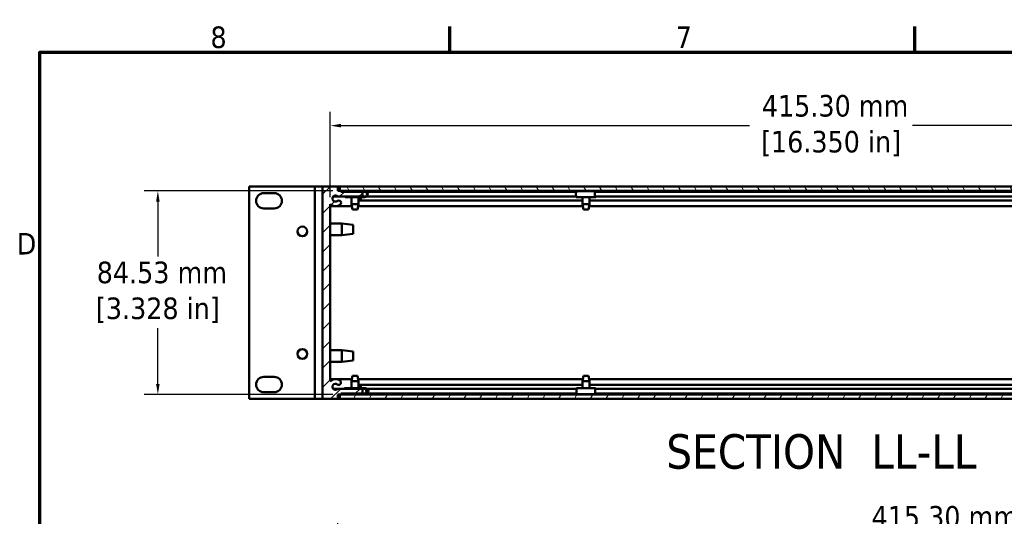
# Model space of a CAD drawing. Header units: millimetres. Extents: x 5 to 1538, y 27 to 971.
# Tile 4 of 18: x 14 to 423, y 760 to 966. Entities that reach past the tile are written whole.
import ezdxf

# ---------------------------------------------------------------- set-up
doc = ezdxf.new("R2010")
doc.units = ezdxf.units.MM
doc.header["$LTSCALE"] = 1.785714
for name, color, linetype, lineweight in [('Border (ANSI)', 7, 'Continuous', 70), ('Dimension (ANSI)', 7, 'Continuous', 25), ('Hatch (ANSI)', 7, 'Continuous', 18), ('Symbol (ANSI)', 7, 'Continuous', 25), ('Visible (ANSI)', 7, 'Continuous', 50)]:
    doc.layers.add(name, color=color, linetype=linetype, lineweight=lineweight)
doc.styles.add('Label Text (ANSI)', font='tahoma.ttf')
doc.styles.add('Note Text (ANSI)', font='tahoma.ttf')
doc.dimstyles.new('Default - mm (ANSI)', dxfattribs={"dimscale": 1.785714, "dimtxt": 5, "dimasz": 2.5, "dimexe": 3.175, "dimexo": 1.6002, "dimgap": 0.8, "dimtad": 0, "dimtih": 1, "dimtoh": 1, "dimrnd": 1e-08, "dimzin": 0, "dimdsep": 46, "dimtxsty": 'Note Text (ANSI)', "dimcen": 0.09, "dimdle": 10, "dimclrd": 256, "dimclre": 256, "dimclrt": 256, "dimadec": 1, "dimazin": 0, "dimtfac": 0.6096, "dimtofl": 0, "dimtmove": 0, "dimatfit": 3, "dimldrblk": 'Filled-1', "dimfxl": 1, "dimtolj": 1, "dimtzin": 0, "dimlwd": -1, "dimlwe": -1, "dimarcsym": 0})

# ---------------------------------------------------------------- blocks, each defined once
blk = doc.blocks.new('Borders Default Border')
at = {"layer": 'Border (ANSI)'}
for p, q in [((107.95, 533.4), (107.95, 539.42)), ((215.9, 533.4), (215.9, 539.42))]:
    blk.add_line(p, q, dxfattribs=at)
at = {"layer": 'Border (ANSI)', "flags": 128}
blk.add_lwpolyline([(12.7, 25.4), (12.7, 533.4), (850.9, 533.4), (850.9, 25.4), (12.7, 25.4)], dxfattribs=at)
at = {"layer": 'Border (ANSI)', "char_height": 5, "attachment_point": 7, "style": 'Note Text (ANSI)'}
for s, insert in [('8', (52.34, 534.3)), ('7', (160.38, 534.42)), ('D', (7.35, 486.45))]:
    blk.add_mtext(s, dxfattribs=dict(at, insert=insert))
blk = doc.blocks.new('*D8')
at = {"layer": 'Defpoints', "color": 0, "transparency": 16777216}
for p in [(147.05, 895.1), (71.65, 810.57), (147.05, 810.57)]:
    blk.add_point(p, dxfattribs=at)
at = {"layer": 'Dimension (ANSI)', "transparency": 16777216}
for p, q in [((144.2, 895.1), (65.98, 895.1)), ((71.65, 890.63), (71.65, 867.8)), ((71.65, 815.03), (71.65, 838.17)), ((144.2, 810.57), (65.98, 810.57))]:
    blk.add_line(p, q, dxfattribs=at)
for points in [[(70.9, 890.63), (72.39, 890.63), (71.65, 895.1)], [(70.9, 815.03), (72.39, 815.03), (71.65, 810.57)]]:
    blk.add_solid(points, dxfattribs=at)
at = {"layer": 'Dimension (ANSI)', "transparency": 16777216, "insert": (71.65, 852.99), "char_height": 8.9286, "attachment_point": 5, "style": 'Note Text (ANSI)'}
blk.add_mtext('\\A1; 84.53 mm\\P[3.328 in]', dxfattribs=at)
blk = doc.blocks.new('Filled-1')
at = {"color": 0}
for p, q in [((0, 0), (-1, 0.333)), ((-1, 0.333), (-1, -0.333)), ((-1, 0), (0, 0)), ((-1, -0.333), (0, 0))]:
    blk.add_line(p, q, dxfattribs=at)
at = {"color": 0, "flags": 128}
blk.add_lwpolyline([(-1, -0.333), (0, 0), (-1, 0.333), (-1, -0.333)], dxfattribs=at)
at = {"color": 0}
blk.add_solid([(-1, -0.333), (0, 0), (-1, 0.333), (-1, -0.333)], dxfattribs=at)
blk = doc.blocks.new('*D9')
at = {"layer": 'Defpoints', "color": 0, "transparency": 16777216}
for p in [(558.43, 922.09), (143.13, 889.53), (558.43, 889.53)]:
    blk.add_point(p, dxfattribs=at)
at = {"layer": 'Dimension (ANSI)', "transparency": 16777216}
for p, q in [((143.13, 892.38), (143.13, 927.76)), ((558.43, 892.38), (558.43, 927.76)), ((147.59, 922.09), (316.97, 922.09)), ((553.97, 922.09), (384.59, 922.09))]:
    blk.add_line(p, q, dxfattribs=at)
for points in [[(147.59, 922.84), (147.59, 921.35), (143.13, 922.09)], [(553.97, 922.84), (553.97, 921.35), (558.43, 922.09)]]:
    blk.add_solid(points, dxfattribs=at)
at = {"layer": 'Dimension (ANSI)', "transparency": 16777216, "insert": (350.78, 922.09), "char_height": 8.9286, "attachment_point": 5, "style": 'Note Text (ANSI)'}
blk.add_mtext('\\A1; 415.30 mm\\P[16.350 in]', dxfattribs=at)
blk = doc.blocks.new('*D10')
at = {"layer": 'Defpoints', "color": 0, "transparency": 16777216}
for p in [(146.3, 751.65), (561.6, 718.69), (146.3, 702.19)]:
    blk.add_point(p, dxfattribs=at)
at = {"layer": 'Dimension (ANSI)', "transparency": 16777216}
for p, q in [((146.3, 705.05), (146.3, 757.32)), ((561.6, 721.55), (561.6, 757.32)), ((150.77, 751.65), (362.46, 751.65)), ((557.14, 751.65), (430.09, 751.65))]:
    blk.add_line(p, q, dxfattribs=at)
for points in [[(150.77, 752.39), (150.77, 750.9), (146.3, 751.65)], [(557.14, 752.39), (557.14, 750.9), (561.6, 751.65)]]:
    blk.add_solid(points, dxfattribs=at)
at = {"layer": 'Dimension (ANSI)', "transparency": 16777216, "insert": (396.27, 751.65), "char_height": 8.9286, "attachment_point": 5, "style": 'Note Text (ANSI)'}
blk.add_mtext('\\A1; 415.30 mm\\P[16.350 in]', dxfattribs=at)
blk = doc.blocks.new('*D18')
at = {"layer": 'Defpoints', "color": 0, "transparency": 16777216}
for p in [(172.19, 735.5), (164.25, 692.92), (172.19, 692.92)]:
    blk.add_point(p, dxfattribs=at)
at = {"layer": 'Dimension (ANSI)', "transparency": 16777216}
for p, q in [((164.25, 695.78), (164.25, 741.17)), ((172.19, 695.78), (172.19, 741.17)), ((159.78, 735.5), (155.32, 735.5)), ((176.65, 735.5), (181.11, 735.5))]:
    blk.add_line(p, q, dxfattribs=at)
for points in [[(159.78, 736.24), (159.78, 734.76), (164.25, 735.5)], [(176.65, 736.24), (176.65, 734.76), (172.19, 735.5)]]:
    blk.add_solid(points, dxfattribs=at)
at = {"layer": 'Dimension (ANSI)', "transparency": 16777216, "insert": (208.26, 735.5), "char_height": 8.9286, "attachment_point": 5, "style": 'Note Text (ANSI)'}
blk.add_mtext('\\A1; 7.94 mm\\P[0.312 in]', dxfattribs=at)

msp = doc.modelspace()

# ---------------------------------------------------------------- hatches: boundary and pattern name
at = {"layer": 'Hatch (ANSI)'}
h = msp.add_hatch(dxfattribs=at)
h.set_pattern_fill('ANSI31', color=256, scale=45.357143, style=0)
h.set_pattern_definition([(45, (0, 0), (-4.009043, 4.009043), [])])
edge = h.paths.add_edge_path()
edge.add_line((156.465, 810.9765), (156.465, 813.0085))
edge.add_line((156.465, 813.0085), (146.2753, 813.0085))
edge.add_ellipse((145.289, 813.8086), major_axis=(0.9863, -0.8001), ratio=1, start_angle=91.644218, end_angle=360, ccw=False)
edge.add_ellipse((146.6391, 815.574), major_axis=(-0.5786, -0.7566), ratio=1, start_angle=0, end_angle=179.999953)
edge.add_ellipse((145.289, 813.8086), major_axis=(1.9287, 2.5221), ratio=1, start_angle=0, end_angle=80.249558)
edge.add_line((143.13, 816.1365), (143.13, 889.5268))
edge.add_ellipse((145.2898, 891.854), major_axis=(-2.1598, -2.3272), ratio=1, start_angle=0, end_angle=80.278951)
edge.add_ellipse((146.6402, 890.0888), major_axis=(0.5787, -0.7565), ratio=1, start_angle=0, end_angle=52.592241)
edge.add_ellipse((146.6395, 890.0888), major_axis=(0.9532, 0.0001), ratio=1, start_angle=0, end_angle=127.398593)
edge.add_ellipse((145.289, 891.8548), major_axis=(0.7715, -1.0088), ratio=1, start_angle=91.644194, end_angle=360, ccw=False)
edge.add_line((146.2753, 892.6549), (156.465, 892.6549))
edge.add_line((156.465, 892.6549), (156.465, 894.6869))
edge.add_line((156.465, 894.6869), (147.575, 894.6869))
edge.add_line((147.575, 894.6869), (147.575, 895.0679))
edge.add_line((147.575, 895.0679), (146.305, 895.0679))
edge.add_line((146.305, 895.0679), (146.305, 896.8967))
edge.add_line((146.305, 896.8967), (139.955, 896.8967))
edge.add_line((139.955, 896.8967), (139.955, 808.7667))
edge.add_line((139.955, 808.7667), (146.305, 808.7667))
edge.add_line((146.305, 808.7667), (146.305, 810.5955))
edge.add_line((146.305, 810.5955), (147.575, 810.5955))
edge.add_line((147.575, 810.5955), (147.575, 810.9765))
edge.add_line((147.575, 810.9765), (156.465, 810.9765))
h = msp.add_hatch(dxfattribs=at)
h.set_pattern_fill('ANSI31', color=256, scale=45.357143, angle=75, style=0)
h.set_pattern_definition([(120, (0, 0), (-4.910055, -2.83482), [])])
h.paths.add_polyline_path([(147.055, 896.8967), (147.055, 895.0967), (554.505, 895.0967), (554.505, 896.8967)])
h = msp.add_hatch(dxfattribs=at)
h.set_pattern_fill('ANSI31', color=256, scale=45.357143, angle=15, style=0)
h.set_pattern_definition([(60, (0, 0), (-4.910055, 2.83482), [])])
h.paths.add_polyline_path([(554.505, 808.7667), (554.505, 810.5667), (147.055, 810.5667), (147.055, 808.7667)])

# ---------------------------------------------------------------- linework, layer by layer
at = {"layer": 'Visible (ANSI)'}
for p, q in [((109.475, 896.8967), (110.475, 896.8967)), ((109.475, 808.7667), (109.475, 896.8967)), ((135.78, 896.8967), (110.475, 896.8967)), ((115.545, 894.1067), (119.915, 894.1067)), ((136.78, 896.8967), (135.78, 896.8967)), ((136.78, 896.8967), (138.78, 896.8967)), ((136.78, 808.7667), (136.78, 896.8967)), ((139.955, 896.8967), (138.78, 896.8967)), ((146.305, 896.8967), (139.955, 896.8967)), ((139.955, 896.8967), (139.955, 808.7667)), ((146.305, 895.0679), (146.305, 896.8967)), ((146.305, 896.8967), (147.055, 896.8967)), ((147.055, 895.0967), (146.305, 895.0967)), ((147.575, 895.0679), (146.305, 895.0679)), ((147.055, 896.8967), (147.055, 895.0967)), ((554.505, 896.8967), (147.055, 896.8967)), ((147.055, 895.0967), (554.505, 895.0967)), ((147.575, 894.6869), (147.575, 895.0679)), ((147.575, 895.0679), (151.9326, 895.0679)), ((156.465, 894.6869), (147.575, 894.6869)), ((149.28, 894.943), (157.43, 894.943)), ((149.28, 894.6869), (149.28, 894.943)), ((151.9326, 895.0967), (151.9326, 894.943)), ((154.7774, 895.0967), (154.7774, 894.943)), ((154.7774, 895.0679), (247.7576, 895.0679)), ((156.465, 892.6549), (156.465, 894.6869)), ((157.43, 894.6869), (156.465, 894.6869)), ((158.1901, 894.6869), (245.0444, 894.6869)), ((245.0781, 894.943), (252.9204, 894.943)), ((247.7576, 895.0967), (247.7576, 894.943)), ((250.6024, 895.0967), (250.6024, 894.943)), ((250.6024, 895.0679), (450.9576, 895.0679)), ((252.9204, 894.943), (253.2819, 894.943)), ((252.9708, 894.6869), (252.9204, 894.6869)), ((252.9708, 894.6869), (448.5711, 894.6869)), ((253.2819, 894.943), (253.2819, 894.6869)), ((144.3027, 892.6549), (146.2753, 892.6549)), ((146.2753, 892.6549), (156.465, 892.6549)), ((149.28, 892.4308), (149.28, 892.6549)), ((157.43, 892.4308), (149.28, 892.4308)), ((151.9326, 892.4308), (151.9326, 889.4799)), ((154.7774, 892.4308), (154.7774, 889.4799)), ((154.7774, 891.042), (247.7576, 891.042)), ((155.83, 892.4308), (155.83, 891.042)), ((156.465, 892.6869), (157.43, 892.6869)), ((158.1461, 892.6549), (245.0463, 892.6549)), ((245.0781, 892.4308), (252.9204, 892.4308)), ((247.7576, 892.4308), (247.7576, 889.4799)), ((250.6024, 892.4308), (250.6024, 889.4799)), ((250.6024, 891.042), (450.9576, 891.042)), ((252.9204, 892.6869), (252.9708, 892.6869)), ((253.2819, 892.4308), (252.9204, 892.4308)), ((252.9708, 892.6549), (448.5711, 892.6549)), ((253.2819, 892.6549), (253.2819, 892.4308)), ((119.915, 887.7567), (115.545, 887.7567)), ((143.13, 816.1365), (143.13, 889.5268)), ((143.13, 888.679), (152.0918, 888.679)), ((151.9326, 889.4799), (154.7774, 889.4799)), ((152.3517, 887.3717), (151.9326, 889.4799)), ((154.3583, 887.3717), (152.3517, 887.3717)), ((154.3583, 887.3717), (154.7774, 889.4799)), ((154.6182, 888.679), (247.9168, 888.679)), ((247.7576, 889.4799), (250.6024, 889.4799)), ((248.1767, 887.3717), (247.7576, 889.4799)), ((250.1833, 887.3717), (248.1767, 887.3717)), ((250.1833, 887.3717), (250.6024, 889.4799)), ((250.4432, 888.679), (451.1168, 888.679)), ((143.13, 881.5447), (147.8798, 881.5447)), ((147.8798, 876.7187), (147.8798, 881.5447)), ((152.655, 881.0113), (147.8798, 881.5447)), ((152.655, 881.0113), (152.655, 877.2521)), ((143.13, 876.7187), (147.8798, 876.7187)), ((152.655, 877.2521), (147.8798, 876.7187)), ((143.13, 828.9447), (147.8798, 828.9447)), ((147.8798, 824.1187), (147.8798, 828.9447)), ((152.655, 828.4113), (147.8798, 828.9447)), ((152.655, 828.4113), (152.655, 824.6521)), ((143.13, 824.1187), (147.8798, 824.1187)), ((152.655, 824.6521), (147.8798, 824.1187)), ((115.545, 817.9067), (119.915, 817.9067)), ((143.13, 816.9838), (152.0917, 816.9838)), ((152.3517, 818.2917), (151.9326, 816.1835)), ((152.3517, 818.2917), (154.3583, 818.2917)), ((154.3583, 818.2917), (154.7774, 816.1835)), ((154.6183, 816.9838), (247.9167, 816.9838)), ((248.1767, 818.2917), (247.7576, 816.1835)), ((248.1767, 818.2917), (250.1833, 818.2917)), ((250.1833, 818.2917), (250.6024, 816.1835)), ((250.4433, 816.9838), (451.1167, 816.9838)), ((144.3027, 813.0085), (146.2753, 813.0085)), ((156.465, 813.0085), (146.2753, 813.0085)), ((149.018, 813.0085), (149.018, 813.2326)), ((149.018, 813.2326), (157.1484, 813.2326)), ((154.7774, 816.1835), (151.9326, 816.1835)), ((151.9326, 813.2326), (151.9326, 816.1835)), ((154.7774, 813.2326), (154.7774, 816.1835)), ((154.7774, 814.6218), (247.7576, 814.6218)), ((155.83, 814.6218), (155.83, 813.2326)), ((156.465, 810.9765), (156.465, 813.0085)), ((157.1484, 812.9765), (156.465, 812.9765)), ((157.692, 813.2326), (157.1484, 813.2326)), ((158.4063, 813.0085), (245.1895, 813.0085)), ((253.0486, 813.2326), (245.1994, 813.2326)), ((250.6024, 816.1835), (247.7576, 816.1835)), ((247.7576, 813.2326), (247.7576, 816.1835)), ((250.6024, 813.2326), (250.6024, 816.1835)), ((250.6024, 814.6218), (450.9576, 814.6218)), ((253.0486, 813.2326), (253.1606, 813.2326)), ((253.0626, 812.9765), (253.0486, 812.9765)), ((253.0626, 813.0085), (448.2637, 813.0085)), ((253.1606, 813.2326), (253.1606, 813.0085)), ((109.475, 808.7667), (110.475, 808.7667)), ((135.78, 808.7667), (110.475, 808.7667)), ((119.915, 811.5567), (115.545, 811.5567)), ((136.78, 808.7667), (135.78, 808.7667)), ((136.78, 808.7667), (138.78, 808.7667)), ((139.955, 808.7667), (138.78, 808.7667)), ((139.955, 808.7667), (146.305, 808.7667)), ((146.305, 808.7667), (146.305, 810.5955)), ((146.305, 810.5955), (147.575, 810.5955)), ((146.305, 810.5667), (147.055, 810.5667)), ((147.055, 808.7667), (146.305, 808.7667)), ((554.505, 810.5667), (147.055, 810.5667)), ((147.055, 810.5667), (147.055, 808.7667)), ((147.055, 808.7667), (554.505, 808.7667)), ((147.575, 810.5955), (147.575, 810.9765)), ((147.575, 810.9765), (156.465, 810.9765)), ((147.575, 810.5955), (151.9326, 810.5955)), ((149.018, 810.7204), (149.018, 810.9765)), ((157.1484, 810.7204), (149.018, 810.7204)), ((151.9326, 810.5667), (151.9326, 810.7204)), ((154.7774, 810.5667), (154.7774, 810.7204)), ((154.7774, 810.5955), (247.7576, 810.5955)), ((156.465, 810.9765), (157.1484, 810.9765)), ((157.692, 810.7204), (157.1484, 810.7204)), ((158.4503, 810.9765), (245.1889, 810.9765)), ((253.0486, 810.7204), (245.1994, 810.7204)), ((247.7576, 810.5667), (247.7576, 810.7204)), ((250.6024, 810.5667), (250.6024, 810.7204)), ((250.6024, 810.5955), (450.9576, 810.5955)), ((253.0486, 810.9765), (253.0626, 810.9765)), ((253.1606, 810.7204), (253.0486, 810.7204)), ((253.0626, 810.9765), (448.2619, 810.9765)), ((253.1606, 810.9765), (253.1606, 810.7204))]:
    msp.add_line(p, q, dxfattribs=at)
for centre in [(131.573, 878.2317), (131.573, 827.4317)]:
    msp.add_circle(centre, 1.9939, dxfattribs=at)
for centre, radius, start, end in [((115.545, 890.9317), 3.175, 90, 270), ((119.915, 890.9317), 3.175, 270, 90), ((157.43, 893.6869), 1.2561, 270, 90), ((157.43, 893.6869), 1, 270, 90), ((145.289, 891.8548), 1.27, 39.050123, 307.405928), ((146.6395, 890.0888), 0.9532, 0.007335, 127.405928), ((146.6402, 890.0888), 0.9525, 307.415094, 0.007335), ((145.2898, 891.854), 3.175, 227.136143, 307.415094), ((115.545, 814.7317), 3.175, 90, 270), ((119.915, 814.7317), 3.175, 270.000001, 90.000001), ((145.289, 813.8086), 3.175, 52.594049, 132.843608), ((145.289, 813.8086), 1.27, 52.594096, 320.949877), ((146.6391, 815.574), 0.9525, 232.594096, 52.594049)]:
    msp.add_arc(centre, radius, start, end, dxfattribs=at)
for centre, major_axis, ratio, start_param, end_param in [((245.0781, 893.6869), (0, 1.2561), 0.0443544, 0, 3.14159265), ((252.9204, 893.6869), (0, -1.2561), 0.0443544, 3.14159265, 6.28318531), ((252.9204, 893.6869), (0, 1), 0.0443544, 0, 3.14159265), ((157.1484, 811.9765), (0, 1.2561), 0.99759969, 3.14159265, 6.28318531), ((157.1484, 811.9765), (0, -1), 0.99759969, 0, 3.14159265), ((157.692, 811.9765), (0, -1.2561), 0.99759969, 0, 3.14159265), ((245.1994, 811.9765), (0, 1.2561), 0.01373926, 0, 3.14159264), ((253.0486, 811.9765), (0, -1.2561), 0.01373926, 3.14159264, 6.2831853), ((253.0486, 811.9765), (0, 1), 0.01373926, 0, 3.14159265)]:
    msp.add_ellipse(centre, major_axis=major_axis, ratio=ratio, start_param=start_param, end_param=end_param, dxfattribs=at)

# ---------------------------------------------------------------- block references
at = {"xscale": 1.785714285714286, "yscale": 1.785714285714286, "zscale": 1.785714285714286}
msp.add_blockref('Borders Default Border', (0, 0), dxfattribs=at)

# ---------------------------------------------------------------- texts
at = {"layer": 'Symbol (ANSI)', "insert": (282.4792, 779.5933), "char_height": 14.285714, "attachment_point": 7, "style": 'Label Text (ANSI)'}
msp.add_mtext('SECTION  LL-LL', dxfattribs=at)

# ---------------------------------------------------------------- dimensions: what is measured, and where the dimension line sits
at = {"layer": 'Dimension (ANSI)'}
for base, p1, p2, picture, middle in [((558.43, 922.0917), (143.13, 889.5268), (558.43, 889.5268), '*D9', (350.78, 922.0917)), ((146.305, 751.6487), (561.605, 718.6893), (146.305, 702.1893), '*D10', (396.2711, 751.6487))]:
    dim = msp.add_linear_dim(base=base, p1=p1, p2=p2, text=' <> mm\\X[16.350 in]', dimstyle='Default - mm (ANSI)', override={"dimtih": 0, "dimtoh": 0, "dimdec": 2, "dimpost": '', "dimtp": 0, "dimtm": 0, "dimtdec": 2, "dimatfit": 1}, dxfattribs=at)
    dim.commit()
    dim.dimension.update_dxf_attribs({"geometry": picture, "text_midpoint": middle, "dimtype": 160})
for base, p1, p2, angle, text, override, picture, middle in [((71.6453, 810.5667), (147.055, 895.0967), (147.055, 810.5667), 270, ' <> mm\\X[3.328 in]', {"dimdec": 2, "dimpost": '', "dimtp": 0, "dimtm": 0, "dimtdec": 2, "dimatfit": 1}, '*D8', (71.6453, 852.9854)), ((172.1862, 735.4994), (164.2487, 692.9203), (172.1862, 692.9203), 180, ' <> mm\\X[0.312 in]', {"dimtih": 0, "dimtoh": 0, "dimdec": 2, "dimpost": '', "dimtp": 0, "dimtm": 0, "dimtdec": 2, "dimatfit": 1}, '*D18', (208.2617, 735.4994))]:
    dim = msp.add_linear_dim(base=base, p1=p1, p2=p2, angle=angle, text=text, dimstyle='Default - mm (ANSI)', override=override, dxfattribs=at)
    dim.commit()
    dim.dimension.update_dxf_attribs({"geometry": picture, "text_midpoint": middle, "dimtype": 160})

doc.saveas('drawing.dxf')
